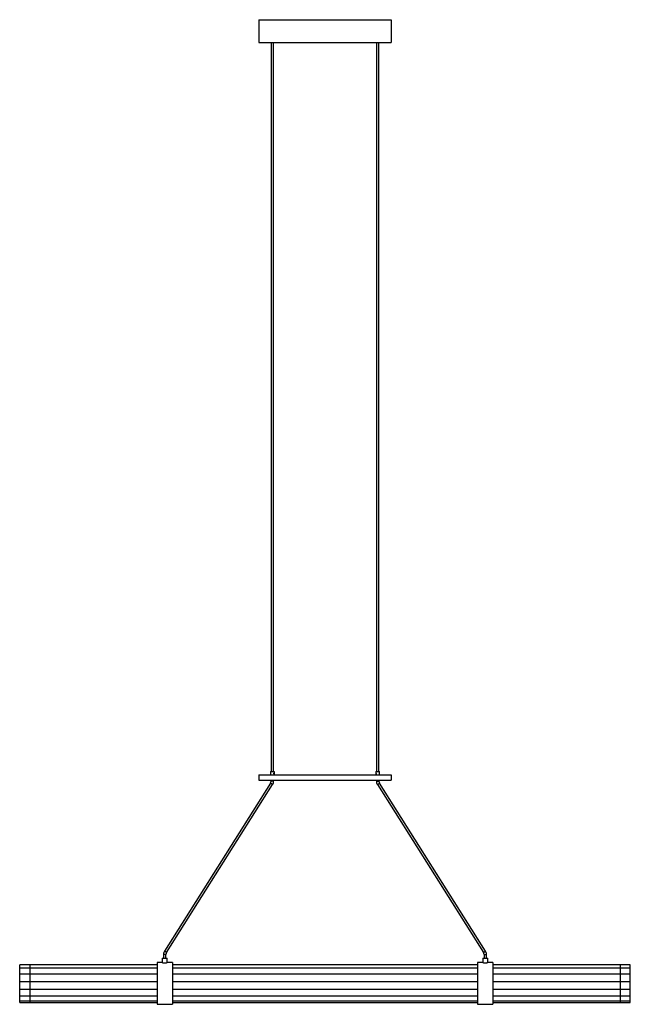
# Paper-space layout '_Frontal' of a CAD drawing. Header units: inches. Extents: x -23.6 to 23.6, y -1.6 to 74.6.
import ezdxf

# ---------------------------------------------------------------- set-up
doc = ezdxf.new("R2010")
doc.units = ezdxf.units.IN
doc.header["$MEASUREMENT"] = 0

psp = doc.layouts.new('_Frontal')

# ---------------------------------------------------------------- linework, layer by layer
at = {"color": 7, "linetype": 'Continuous', "lineweight": 25}
for p, q in [((-5.12, 74.605), (5.12, 74.605)), ((-5.12, 74.605), (-5.12, 72.835)), ((5.12, 74.605), (5.12, 72.835)), ((-5.12, 72.835), (5.12, 72.835)), ((-4.173, 72.835), (-4.173, 16.417)), ((-3.976, 16.417), (-3.976, 72.835)), ((3.976, 72.835), (3.976, 16.417)), ((4.173, 16.417), (4.173, 72.835)), ((-5.118, 16.142), (-5.118, 15.748)), ((-5.118, 16.142), (5.118, 16.142)), ((-4.213, 16.417), (-4.213, 16.142)), ((-4.213, 16.417), (-3.937, 16.417)), ((-3.937, 16.417), (-3.937, 16.142)), ((3.937, 16.417), (3.937, 16.142)), ((3.937, 16.417), (4.213, 16.417)), ((4.213, 16.142), (4.213, 16.417)), ((5.118, 16.142), (5.118, 15.748)), ((-4.219, 15.507), (-12.424, 2.511)), ((-12.258, 2.406), (-4.052, 15.402)), ((-5.118, 15.748), (5.118, 15.748)), ((-4.052, 15.402), (-4.219, 15.507)), ((-4.173, 15.748), (-4.173, 15.665)), ((-3.976, 15.665), (-4.173, 15.665)), ((-3.976, 15.665), (-3.976, 15.748)), ((3.976, 15.748), (3.976, 15.665)), ((3.976, 15.665), (4.173, 15.665)), ((4.052, 15.402), (4.219, 15.507)), ((4.052, 15.402), (12.258, 2.406)), ((4.173, 15.665), (4.173, 15.748)), ((12.424, 2.511), (4.219, 15.507)), ((-12.258, 2.406), (-12.424, 2.511)), ((12.258, 2.406), (12.424, 2.511)), ((-12.596, 1.614), (-12.992, 1.614)), ((-12.992, 1.614), (-12.992, -1.614)), ((-12.598, 1.969), (-12.598, 1.614)), ((-12.598, 1.969), (-12.205, 1.969)), ((-12.5, 2.248), (-12.5, 1.969)), ((-12.303, 2.248), (-12.5, 2.248)), ((-12.303, 1.969), (-12.303, 2.248)), ((-12.205, 1.614), (-12.205, 1.969)), ((-11.811, 1.614), (-12.205, 1.614)), ((-11.811, 1.614), (-11.811, -1.614)), ((12.207, 1.614), (11.811, 1.614)), ((11.811, 1.614), (11.811, -1.614)), ((12.205, 1.969), (12.205, 1.614)), ((12.205, 1.969), (12.598, 1.969)), ((12.303, 2.248), (12.303, 1.969)), ((12.303, 2.248), (12.5, 2.248)), ((12.5, 1.969), (12.5, 2.248)), ((12.598, 1.614), (12.598, 1.969)), ((12.992, 1.614), (12.598, 1.614)), ((12.992, 1.614), (12.992, -1.614)), ((-12.992, 1.442), (-23.622, 1.442)), ((-23.622, -1.476), (-23.622, 1.442)), ((-12.992, 1.179), (-23.622, 1.179)), ((-22.835, 1.442), (-22.835, -1.476)), ((11.811, 1.442), (-11.811, 1.442)), ((11.811, 1.179), (-11.811, 1.179)), ((23.622, 1.442), (12.992, 1.442)), ((23.622, 1.179), (12.992, 1.179)), ((22.835, 1.442), (22.835, -1.476)), ((23.622, -1.476), (23.622, 1.442)), ((-12.992, 0.714), (-23.622, 0.714)), ((-23.622, 0.149), (-12.992, 0.149)), ((11.811, 0.714), (-11.811, 0.714)), ((-11.811, 0.149), (11.811, 0.149)), ((23.622, 0.714), (12.992, 0.714)), ((12.992, 0.149), (23.622, 0.149)), ((-23.622, -0.438), (-12.992, -0.438)), ((-11.811, -0.438), (11.811, -0.438)), ((12.992, -0.438), (23.622, -0.438)), ((-23.622, -0.966), (-12.992, -0.966)), ((-23.622, -1.341), (-12.992, -1.341)), ((-23.622, -1.476), (-12.992, -1.476)), ((-11.811, -0.966), (11.811, -0.966)), ((-11.811, -1.341), (11.811, -1.341)), ((-11.811, -1.476), (11.811, -1.476)), ((12.992, -0.966), (23.622, -0.966)), ((12.992, -1.341), (23.622, -1.341)), ((12.992, -1.476), (23.622, -1.476)), ((-12.992, -1.614), (-11.811, -1.614)), ((11.811, -1.614), (12.992, -1.614))]:
    psp.add_line(p, q, dxfattribs=at)
for centre, radius, start, end in [((-4.469, 15.665), 0.295, 327.73401, 0), ((-4.469, 15.665), 0.492, 327.73401, 0), ((4.469, 15.665), 0.492, 180, 212.26599), ((4.469, 15.665), 0.295, 180, 212.26599), ((-12.008, 2.248), 0.492, 147.73401, 180), ((-12.008, 2.248), 0.295, 147.73401, 180), ((12.008, 2.248), 0.295, 0, 32.26599), ((12.008, 2.248), 0.492, 0, 32.26599)]:
    psp.add_arc(centre, radius, start, end, dxfattribs=at)
for points, knots in [([(-3.95, 16.24), (-3.95, 16.246), (-3.949, 16.259), (-3.945, 16.276), (-3.941, 16.29), (-3.937, 16.298), (-3.937, 16.298), (-3.937, 16.299)], [0, 0, 0, 0, 0.201082, 0.401688, 0.614291, 0.836572, 1, 1, 1, 1]), ([(-3.937, 16.182), (-3.937, 16.182), (-3.937, 16.182), (-3.94, 16.188), (-3.944, 16.199), (-3.948, 16.216), (-3.95, 16.231), (-3.95, 16.239), (-3.95, 16.24)], [0, 0, 0, 0, 0.121394, 0.317025, 0.521673, 0.741179, 0.959825, 1, 1, 1, 1]), ([(3.937, 16.298), (3.937, 16.299), (3.937, 16.299), (3.94, 16.292), (3.944, 16.281), (3.948, 16.264), (3.95, 16.249), (3.95, 16.241), (3.95, 16.24)], [0, 0, 0, 0, 0.121394, 0.317025, 0.521673, 0.741179, 0.959825, 1, 1, 1, 1]), ([(3.95, 16.24), (3.95, 16.234), (3.949, 16.221), (3.945, 16.204), (3.941, 16.191), (3.937, 16.182), (3.937, 16.182), (3.937, 16.182)], [0, 0, 0, 0, 0.2010819, 0.4016879, 0.6142907, 0.8365717, 1, 1, 1, 1]), ([(-12.596, 1.614), (-12.597, 1.614), (-12.599, 1.614), (-12.581, 1.612), (-12.544, 1.608), (-12.489, 1.604), (-12.424, 1.602), (-12.357, 1.602), (-12.295, 1.605), (-12.245, 1.61), (-12.214, 1.613), (-12.201, 1.615), (-12.205, 1.614), (-12.205, 1.614)], [0, 0, 0, 0, 0.035906, 0.14244, 0.249255, 0.356762, 0.464303, 0.571153, 0.677668, 0.784723, 0.892353, 0.999698, 1, 1, 1, 1]), ([(12.207, 1.614), (12.207, 1.614), (12.204, 1.614), (12.222, 1.612), (12.259, 1.608), (12.314, 1.604), (12.379, 1.602), (12.446, 1.602), (12.508, 1.605), (12.559, 1.61), (12.589, 1.613), (12.602, 1.615), (12.598, 1.614), (12.598, 1.614)], [0, 0, 0, 0, 0.035906, 0.14244, 0.249255, 0.356762, 0.464303, 0.571153, 0.677668, 0.784723, 0.892353, 0.999698, 1, 1, 1, 1])]:
    psp.add_open_spline(points, degree=3, knots=knots, dxfattribs=at)

doc.saveas('drawing.dxf')
